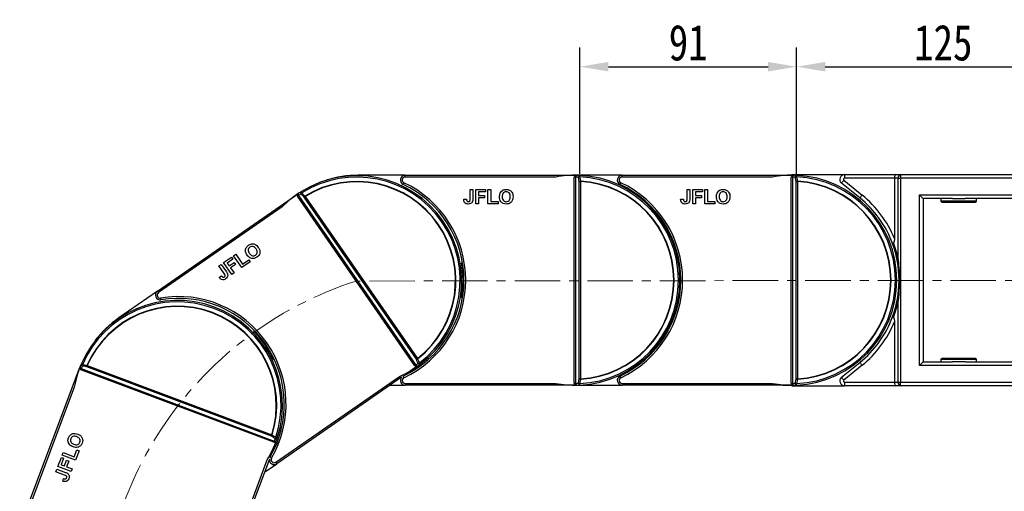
# Model space of a CAD drawing. Header units: millimetres. Extents: x -1190 to 891, y -97 to 1361.
# Tile 21 of 51: x -423 to -10, y 761 to 959. Entities that reach past the tile are written whole.
import ezdxf

# ---------------------------------------------------------------- set-up
doc = ezdxf.new("R2010")
doc.units = ezdxf.units.MM
doc.linetypes.add('CENTERX2', pattern=[20.32, 12.7, -2.54, 2.54, -2.54])
doc.styles.get("Standard").update_dxf_attribs({"font": '仿宋_GB2312.ttf', "width": 0.8})
doc.dimstyles.new('ISO-60.1', dxfattribs={"dimtxt": 15, "dimasz": 12, "dimexe": 8, "dimexo": 0.625, "dimgap": 2.5, "dimtad": 1, "dimdsep": 46, "dimtxsty": 'Standard', "dimcen": 2.5, "dimadec": 0, "dimazin": 0, "dimtfac": 1, "dimtmove": 0, "dimatfit": 3, "dimfxl": 0, "dimarcsym": 0})

# ---------------------------------------------------------------- blocks, each defined once
blk = doc.blocks.new('*D3409')
at = {"color": 0, "lineweight": -2}
for p, q in [((-97.18, 894.17), (-97.18, 947.13)), ((25.84, 892.48), (25.84, 947.13)), ((-85.18, 939.13), (13.84, 939.13))]:
    blk.add_line(p, q, dxfattribs=at)
at = {"color": 0, "lineweight": 9}
for points in [[(-85.18, 941.13), (-85.18, 937.13), (-97.18, 939.13)], [(13.84, 941.13), (13.84, 937.13), (25.84, 939.13)]]:
    blk.add_solid(points, dxfattribs=at)
at = {"layer": 'Defpoints', "color": 0, "lineweight": 9}
for p in [(25.84, 939.13), (-97.18, 893.54), (25.84, 891.85)]:
    blk.add_point(p, dxfattribs=at)
at = {"color": 0, "lineweight": 9, "insert": (-35.67, 949.13), "char_height": 15, "attachment_point": 5}
blk.add_mtext('125', dxfattribs=at)
blk = doc.blocks.new('*D3410')
at = {"color": 0, "lineweight": -2}
for p, q in [((-188.18, 894.17), (-188.18, 947.13)), ((-97.18, 894.17), (-97.18, 947.13)), ((-176.18, 939.13), (-109.18, 939.13))]:
    blk.add_line(p, q, dxfattribs=at)
at = {"color": 0, "lineweight": 9}
for points in [[(-176.18, 941.13), (-176.18, 937.13), (-188.18, 939.13)], [(-109.18, 941.13), (-109.18, 937.13), (-97.18, 939.13)]]:
    blk.add_solid(points, dxfattribs=at)
at = {"layer": 'Defpoints', "color": 0, "lineweight": 9}
for p in [(-97.18, 939.13), (-188.18, 893.54), (-97.18, 893.54)]:
    blk.add_point(p, dxfattribs=at)
at = {"color": 0, "lineweight": 9, "insert": (-142.68, 949.13), "char_height": 15, "attachment_point": 5}
blk.add_mtext('91', dxfattribs=at)

msp = doc.modelspace()

# ---------------------------------------------------------------- linework, layer by layer
at = {"color": 7, "linetype": 'Continuous', "lineweight": 25}
for p, q in [((-261.433, 893.612), (-281.155, 893.612)), ((-261.433, 892.862), (-261.433, 893.612)), ((-261.433, 893.612), (-190.466, 893.612)), ((-198.244, 892.862), (-261.433, 892.862)), ((-190.466, 893.612), (-190.466, 893.611)), ((-190.466, 893.612), (-190.155, 893.612)), ((-190.466, 806.362), (-190.466, 892.862)), ((-190.31, 892.862), (-190.466, 892.862)), ((-170.433, 893.612), (-190.155, 893.612)), ((-189.935, 892.855), (-189.935, 806.368)), ((-170.433, 892.862), (-170.433, 893.612)), ((-170.433, 893.612), (-99.466, 893.612)), ((-107.244, 892.862), (-170.433, 892.862)), ((-99.466, 893.612), (-99.466, 893.611)), ((-99.466, 893.612), (-99.155, 893.612)), ((-99.466, 806.362), (-99.466, 892.862)), ((-99.31, 892.862), (-99.466, 892.862)), ((-99.155, 893.876), (-77.07, 893.876)), ((-98.935, 892.855), (-98.935, 806.368)), ((-77.07, 893.876), (-77.07, 892.376)), ((-77.07, 893.876), (-55.534, 893.876)), ((-56.155, 892.376), (-77.07, 892.376)), ((-54.594, 892.376), (-56.155, 892.376)), ((-56.155, 892.376), (-56.155, 867.061)), ((-55.534, 893.876), (-53.534, 893.876)), ((-54.594, 892.376), (-53.534, 892.376)), ((-54.594, 858.273), (-54.594, 892.376)), ((-53.534, 893.876), (-53.534, 892.376)), ((-53.534, 893.876), (23.845, 893.876)), ((23.845, 892.376), (-53.534, 892.376)), ((-53.534, 892.376), (-53.534, 806.848)), ((-188.375, 890.973), (-187.844, 890.973)), ((-188.375, 808.25), (-188.375, 890.973)), ((-187.844, 890.973), (-187.844, 808.25)), ((-97.375, 890.973), (-96.844, 890.973)), ((-97.375, 808.25), (-97.375, 890.973)), ((-96.844, 890.973), (-96.844, 808.25)), ((-70.667, 884.117), (-78.329, 890.321)), ((-77.385, 891.487), (-69.723, 885.283)), ((-365.387, 845.007), (-307.051, 885.421)), ((-257.365, 813.7), (-306.624, 884.804)), ((-306.184, 885.101), (-256.932, 814.008)), ((-256.721, 816.444), (-303.83, 884.442)), ((-303.394, 884.744), (-256.286, 816.746)), ((-234.154, 887.612), (-233, 887.612)), ((-234.154, 883.728), (-234.154, 887.612)), ((-233, 887.612), (-233, 883.829)), ((-231.77, 881.612), (-231.77, 887.612)), ((-231.77, 887.612), (-227.693, 887.612)), ((-227.693, 886.612), (-230.616, 886.612)), ((-230.616, 886.612), (-230.616, 885.15)), ((-230.616, 885.15), (-228.077, 885.15)), ((-228.077, 884.15), (-230.616, 884.15)), ((-230.616, 884.15), (-230.616, 881.612)), ((-228.077, 885.15), (-228.077, 884.15)), ((-227.693, 887.612), (-227.693, 886.612)), ((-226.693, 881.612), (-226.693, 887.612)), ((-226.693, 887.612), (-225.539, 887.612)), ((-225.539, 887.612), (-225.539, 882.612)), ((-143.154, 887.612), (-142, 887.612)), ((-143.154, 883.728), (-143.154, 887.612)), ((-142, 887.612), (-142, 883.829)), ((-140.77, 881.612), (-140.77, 887.612)), ((-140.77, 887.612), (-136.693, 887.612)), ((-136.693, 886.612), (-139.616, 886.612)), ((-139.616, 886.612), (-139.616, 885.15)), ((-139.616, 885.15), (-137.077, 885.15)), ((-137.077, 884.15), (-139.616, 884.15)), ((-139.616, 884.15), (-139.616, 881.612)), ((-137.077, 885.15), (-137.077, 884.15)), ((-136.693, 887.612), (-136.693, 886.612)), ((-135.693, 881.612), (-135.693, 887.612)), ((-135.693, 887.612), (-134.539, 887.612)), ((-134.539, 887.612), (-134.539, 882.612)), ((-45.655, 813.848), (-45.655, 885.376)), ((-45.655, 885.376), (17.345, 885.376)), ((-313.018, 880.374), (-364.96, 844.39)), ((-236.847, 883.535), (-235.693, 883.612)), ((-230.616, 881.612), (-231.77, 881.612)), ((-222.462, 881.612), (-226.693, 881.612)), ((-225.539, 882.612), (-222.462, 882.612)), ((-222.462, 882.612), (-222.462, 881.612)), ((-145.847, 883.535), (-144.693, 883.612)), ((-139.616, 881.612), (-140.77, 881.612)), ((-131.462, 881.612), (-135.693, 881.612)), ((-134.539, 882.612), (-131.462, 882.612)), ((-131.462, 882.612), (-131.462, 881.612)), ((-44.155, 883.876), (-44.155, 815.348)), ((-31.848, 883.876), (-44.155, 883.876)), ((-36.655, 883.876), (-36.655, 882.876)), ((-36.155, 882.376), (-22.155, 882.376)), ((-31.848, 883.876), (-26.462, 883.876)), ((3.152, 883.876), (-26.462, 883.876)), ((-21.655, 882.876), (-21.655, 883.876)), ((-337.587, 856.967), (-334.235, 859.289)), ((-334.235, 859.289), (-333.666, 858.467)), ((-333.413, 859.858), (-332.465, 860.516)), ((-329.996, 854.926), (-333.413, 859.858)), ((-332.465, 860.516), (-329.617, 856.405)), ((-339.547, 855.609), (-338.598, 856.266)), ((-337.335, 852.417), (-339.547, 855.609)), ((-338.598, 856.266), (-336.444, 853.157)), ((-334.17, 852.035), (-337.587, 856.967)), ((-333.666, 858.467), (-336.069, 856.802)), ((-336.069, 856.802), (-335.236, 855.601)), ((-335.236, 855.601), (-333.15, 857.047)), ((-332.58, 856.225), (-334.667, 854.779)), ((-333.15, 857.047), (-332.58, 856.225)), ((-326.519, 857.336), (-329.996, 854.926)), ((-329.617, 856.405), (-327.088, 858.158)), ((-327.088, 858.158), (-326.519, 857.336)), ((-237.359, 856.912), (-237.765, 856.912)), ((-146.359, 856.912), (-146.765, 856.912)), ((-339.438, 850.725), (-338.533, 851.445)), ((-334.667, 854.779), (-333.221, 852.692)), ((-333.221, 852.692), (-334.17, 852.035)), ((-365.387, 845.007), (-381.599, 833.776)), ((-237.765, 842.312), (-237.359, 842.312)), ((-146.765, 842.312), (-146.359, 842.312)), ((-54.594, 806.848), (-54.594, 840.95)), ((-56.155, 832.163), (-56.155, 806.848)), ((-324.699, 828.548), (-325.032, 828.317)), ((-316.718, 816.316), (-316.384, 816.547)), ((-78.329, 808.902), (-70.667, 815.106)), ((-69.723, 813.941), (-77.385, 807.736)), ((17.345, 813.848), (-45.655, 813.848)), ((-44.155, 815.348), (-31.848, 815.348)), ((-36.655, 816.348), (-36.655, 815.348)), ((-22.155, 816.848), (-36.155, 816.848)), ((-26.462, 815.348), (-31.848, 815.348)), ((-26.462, 815.348), (3.152, 815.348)), ((-21.655, 815.348), (-21.655, 816.348)), ((-423.159, 745.854), (-398.221, 812.296)), ((-397.519, 812.032), (-397.464, 812.177)), ((-316.535, 781.636), (-397.519, 812.032)), ((-397.326, 812.526), (-316.355, 782.134)), ((-317.569, 784.257), (-395.016, 813.326)), ((-394.829, 813.822), (-317.383, 784.753)), ((-256.938, 813.084), (-262.095, 809.511)), ((-257.145, 813.662), (-256.394, 813.635)), ((-315.701, 773.286), (-263.759, 809.271)), ((-262.942, 808.924), (-315.273, 772.67)), ((-267.723, 805.612), (-261.433, 805.612)), ((-261.433, 806.362), (-261.433, 805.612)), ((-261.433, 806.362), (-198.244, 806.362)), ((-190.466, 805.612), (-261.433, 805.612)), ((-190.31, 806.362), (-190.466, 806.362)), ((-190.466, 805.612), (-190.466, 805.613)), ((-190.155, 805.612), (-190.466, 805.612)), ((-190.307, 806.205), (-189.705, 805.755)), ((-190.155, 805.612), (-170.433, 805.612)), ((-187.844, 808.25), (-188.375, 808.25)), ((-170.433, 806.362), (-170.433, 805.612)), ((-170.433, 806.362), (-107.244, 806.362)), ((-99.466, 805.612), (-170.433, 805.612)), ((-99.31, 806.362), (-99.466, 806.362)), ((-99.466, 805.612), (-99.466, 805.613)), ((-99.155, 805.612), (-99.466, 805.612)), ((-99.307, 806.205), (-98.705, 805.755)), ((-96.844, 808.25), (-97.375, 808.25)), ((-77.07, 806.848), (-56.155, 806.848)), ((-77.07, 806.848), (-77.07, 805.348)), ((-56.155, 806.848), (-54.594, 806.848)), ((-54.594, 806.848), (-53.534, 806.848)), ((-53.534, 805.348), (-53.534, 806.848)), ((-53.534, 806.848), (23.845, 806.848)), ((-400.252, 804.749), (-422.457, 745.591)), ((-99.155, 805.348), (-77.07, 805.348)), ((-55.534, 805.348), (-77.07, 805.348)), ((-53.534, 805.348), (-55.534, 805.348)), ((23.845, 805.348), (-53.534, 805.348)), ((-315.833, 781.372), (-318.038, 775.498)), ((-316.333, 781.729), (-315.7, 782.135)), ((-405.334, 776.271), (-404.929, 777.351)), ((-404.929, 777.351), (-400.247, 775.594)), ((-400.247, 775.594), (-399.166, 778.475)), ((-398.23, 778.123), (-399.717, 774.162)), ((-399.166, 778.475), (-398.23, 778.123)), ((-407.118, 771.517), (-405.685, 775.334)), ((-404.749, 774.983), (-405.776, 772.246)), ((-405.685, 775.334), (-404.749, 774.983)), ((-399.717, 774.162), (-405.334, 776.271)), ((-404.408, 771.733), (-403.516, 774.109)), ((-403.516, 774.109), (-402.58, 773.758)), ((-402.58, 773.758), (-403.472, 771.381)), ((-341.474, 715.194), (-319.269, 774.353)), ((-318.4, 774.533), (-340.771, 714.931)), ((-320.444, 769.088), (-315.273, 772.67)), ((-407.956, 769.285), (-407.551, 770.365)), ((-404.32, 767.92), (-407.956, 769.285)), ((-407.551, 770.365), (-404.009, 769.036)), ((-401.501, 769.409), (-407.118, 771.517)), ((-405.776, 772.246), (-404.408, 771.733)), ((-403.472, 771.381), (-401.095, 770.489)), ((-401.095, 770.489), (-401.501, 769.409)), ((-405.085, 765.332), (-404.752, 766.439))]:
    msp.add_line(p, q, dxfattribs=at)
at = {"color": 8, "linetype": 'Continuous', "lineweight": 25}
for p, q in [((-36.655, 882.876), (-21.655, 882.876)), ((-21.655, 816.348), (-36.655, 816.348))]:
    msp.add_line(p, q, dxfattribs=at)
at = {"color": 1, "linetype": 'CENTERX2', "lineweight": 13, "ltscale": 1.5}
msp.add_line((47.415, 849.612), (-281.994, 849.252), dxfattribs=at)
at = {"color": 7, "linetype": 'Continuous', "lineweight": 25, "flags": 128}
for points in [[(-188.203, 892.965), (-188.197, 893.088), (-188.192, 893.204), (-188.187, 893.308), (-188.183, 893.397), (-188.18, 893.47), (-188.177, 893.523), (-188.176, 893.556), (-188.175, 893.567)], [(-103.982, 893.612), (-103.123, 893.697), (-99.155, 893.876)], [(-97.203, 892.965), (-97.197, 893.088), (-97.192, 893.204), (-97.187, 893.308), (-97.183, 893.397), (-97.18, 893.47), (-97.177, 893.523), (-97.176, 893.556), (-97.175, 893.567)], [(-261.964, 890.48), (-262.026, 890.348), (-262.086, 890.22), (-262.141, 890.103), (-262.19, 890), (-262.229, 889.916), (-262.259, 889.853), (-262.277, 889.814), (-262.283, 889.801)], [(-187.844, 890.973), (-187.843, 890.991), (-187.842, 891.01), (-187.841, 891.028), (-187.84, 891.047), (-187.839, 891.065), (-187.838, 891.083), (-187.837, 891.102), (-187.836, 891.12)], [(-170.964, 890.48), (-171.026, 890.348), (-171.086, 890.22), (-171.141, 890.103), (-171.19, 890), (-171.229, 889.916), (-171.259, 889.853), (-171.277, 889.814), (-171.283, 889.801)], [(-96.844, 890.973), (-96.843, 890.991), (-96.842, 891.01), (-96.841, 891.028), (-96.84, 891.047), (-96.839, 891.065), (-96.838, 891.083), (-96.837, 891.102), (-96.836, 891.12)], [(-78.329, 890.321), (-78.311, 890.344), (-78.257, 890.41), (-78.17, 890.518), (-78.053, 890.663), (-77.91, 890.839), (-77.746, 891.041), (-77.569, 891.26), (-77.385, 891.487)], [(-307.051, 885.421), (-307.019, 885.443), (-306.987, 885.465), (-306.955, 885.487), (-306.923, 885.51), (-306.891, 885.532), (-306.859, 885.554), (-306.827, 885.576), (-306.796, 885.598)], [(-306.496, 884.893), (-306.512, 884.882), (-306.528, 884.871), (-306.544, 884.86), (-306.56, 884.849), (-306.576, 884.838), (-306.592, 884.826), (-306.608, 884.815), (-306.624, 884.804)], [(-304.822, 886.178), (-304.888, 886.282), (-304.95, 886.38), (-305.005, 886.468), (-305.053, 886.544), (-305.091, 886.606), (-305.12, 886.651), (-305.137, 886.679), (-305.143, 886.688)], [(-303.83, 884.442), (-303.785, 884.473), (-303.736, 884.507), (-303.684, 884.543), (-303.63, 884.581), (-303.573, 884.62), (-303.514, 884.661), (-303.454, 884.703), (-303.394, 884.744)], [(-303.394, 884.744), (-303.403, 884.76), (-303.413, 884.776), (-303.423, 884.792), (-303.432, 884.807), (-303.442, 884.823), (-303.451, 884.839), (-303.461, 884.854), (-303.471, 884.87)], [(-69.723, 885.283), (-69.907, 885.055), (-70.084, 884.837), (-70.248, 884.635), (-70.391, 884.458), (-70.508, 884.313), (-70.595, 884.206), (-70.649, 884.139), (-70.667, 884.117)], [(-45.655, 885.376), (-45.362, 885.083), (-45.081, 884.802), (-44.822, 884.542), (-44.594, 884.315), (-44.408, 884.128), (-44.269, 883.99), (-44.184, 883.905), (-44.155, 883.876)], [(-364.96, 844.39), (-365.043, 844.511), (-365.123, 844.626), (-365.197, 844.733), (-365.262, 844.826), (-365.315, 844.903), (-365.354, 844.96), (-365.379, 844.995), (-365.387, 845.007)], [(-364.04, 842.13), (-364.016, 841.986), (-363.993, 841.847), (-363.971, 841.719), (-363.952, 841.607), (-363.937, 841.515), (-363.925, 841.447), (-363.918, 841.405), (-363.916, 841.391)], [(-396.82, 814.187), (-396.934, 814.236), (-397.04, 814.281), (-397.136, 814.322), (-397.218, 814.357), (-397.285, 814.386), (-397.334, 814.407), (-397.364, 814.42), (-397.375, 814.424)], [(-394.829, 813.822), (-394.846, 813.83), (-394.863, 813.837), (-394.88, 813.845), (-394.897, 813.852), (-394.914, 813.86), (-394.931, 813.867), (-394.947, 813.874), (-394.964, 813.882)], [(-256.286, 816.746), (-256.346, 816.704), (-256.406, 816.662), (-256.464, 816.622), (-256.521, 816.582), (-256.576, 816.544), (-256.628, 816.508), (-256.677, 816.475), (-256.721, 816.444)], [(-256.195, 816.63), (-256.206, 816.644), (-256.218, 816.658), (-256.229, 816.673), (-256.24, 816.687), (-256.251, 816.702), (-256.263, 816.716), (-256.274, 816.731), (-256.286, 816.746)], [(-255.08, 814.425), (-255.087, 814.433), (-255.107, 814.459), (-255.139, 814.502), (-255.183, 814.56), (-255.238, 814.631), (-255.301, 814.714), (-255.371, 814.806), (-255.446, 814.904)], [(-70.667, 815.106), (-70.649, 815.084), (-70.595, 815.018), (-70.508, 814.91), (-70.391, 814.765), (-70.248, 814.588), (-70.084, 814.387), (-69.907, 814.168), (-69.723, 813.941)], [(-44.155, 815.348), (-44.178, 815.325), (-44.245, 815.257), (-44.356, 815.147), (-44.506, 814.997), (-44.691, 814.812), (-44.905, 814.598), (-45.142, 814.361), (-45.395, 814.108), (-45.655, 813.848)], [(-398.221, 812.296), (-398.207, 812.332), (-398.194, 812.369), (-398.18, 812.405), (-398.166, 812.442), (-398.153, 812.478), (-398.139, 812.514), (-398.125, 812.551), (-398.112, 812.586)], [(-395.016, 813.326), (-394.997, 813.377), (-394.976, 813.432), (-394.954, 813.491), (-394.93, 813.554), (-394.906, 813.619), (-394.881, 813.685), (-394.855, 813.754), (-394.829, 813.822)], [(-257.237, 813.789), (-257.253, 813.778), (-257.269, 813.767), (-257.285, 813.756), (-257.3, 813.745), (-257.316, 813.734), (-257.333, 813.723), (-257.349, 813.711), (-257.365, 813.7)], [(-256.682, 813.261), (-256.714, 813.239), (-256.745, 813.217), (-256.777, 813.195), (-256.809, 813.173), (-256.841, 813.151), (-256.873, 813.128), (-256.905, 813.106), (-256.938, 813.084)], [(-188.175, 805.656), (-188.176, 805.667), (-188.177, 805.7), (-188.18, 805.753), (-188.183, 805.826), (-188.187, 805.916), (-188.192, 806.02), (-188.197, 806.135), (-188.203, 806.259)], [(-187.836, 808.104), (-187.837, 808.122), (-187.838, 808.14), (-187.839, 808.158), (-187.84, 808.177), (-187.841, 808.195), (-187.842, 808.213), (-187.843, 808.232), (-187.844, 808.25)], [(-170.964, 808.743), (-171.026, 808.876), (-171.086, 809.003), (-171.141, 809.12), (-171.19, 809.223), (-171.229, 809.308), (-171.259, 809.37), (-171.277, 809.409), (-171.283, 809.422)], [(-99.155, 805.348), (-103.123, 805.526), (-103.982, 805.612)], [(-97.175, 805.656), (-97.176, 805.667), (-97.177, 805.7), (-97.18, 805.753), (-97.183, 805.826), (-97.187, 805.916), (-97.192, 806.02), (-97.197, 806.135), (-97.203, 806.259)], [(-96.836, 808.104), (-96.837, 808.122), (-96.838, 808.14), (-96.839, 808.158), (-96.84, 808.177), (-96.841, 808.195), (-96.842, 808.213), (-96.843, 808.232), (-96.844, 808.25)], [(-78.329, 808.902), (-78.311, 808.88), (-78.257, 808.813), (-78.17, 808.706), (-78.053, 808.561), (-77.91, 808.384), (-77.746, 808.182), (-77.569, 807.964), (-77.385, 807.736)], [(-317.383, 784.753), (-317.408, 784.685), (-317.434, 784.616), (-317.459, 784.55), (-317.484, 784.485), (-317.507, 784.422), (-317.529, 784.363), (-317.55, 784.308), (-317.569, 784.257)], [(-317.242, 784.71), (-317.26, 784.715), (-317.277, 784.72), (-317.295, 784.726), (-317.312, 784.731), (-317.33, 784.737), (-317.347, 784.742), (-317.365, 784.748), (-317.383, 784.753)], [(-316.481, 781.781), (-316.488, 781.763), (-316.494, 781.745), (-316.501, 781.727), (-316.508, 781.709), (-316.515, 781.69), (-316.522, 781.672), (-316.529, 781.654), (-316.535, 781.636)], [(-315.724, 781.663), (-315.738, 781.627), (-315.751, 781.591), (-315.765, 781.555), (-315.778, 781.518), (-315.792, 781.482), (-315.806, 781.445), (-315.82, 781.409), (-315.833, 781.372)], [(-315.07, 783.532), (-315.081, 783.535), (-315.112, 783.545), (-315.163, 783.562), (-315.232, 783.584), (-315.317, 783.612), (-315.416, 783.644), (-315.526, 783.68), (-315.644, 783.718)], [(-315.701, 773.286), (-315.617, 773.166), (-315.537, 773.051), (-315.463, 772.944), (-315.399, 772.85), (-315.345, 772.774), (-315.306, 772.717), (-315.282, 772.682), (-315.273, 772.67)]]:
    msp.add_lwpolyline(points, dxfattribs=at)
at = {"color": 8, "linetype": 'Continuous', "lineweight": 25, "flags": 128}
for points in [[(-261.964, 808.743), (-262.026, 808.876), (-262.086, 809.003), (-262.141, 809.12), (-262.19, 809.223), (-262.229, 809.308), (-262.259, 809.37), (-262.276, 809.406)], [(-317.493, 774.941), (-317.62, 775.015), (-317.742, 775.086), (-317.854, 775.151), (-317.952, 775.208), (-318.033, 775.255), (-318.093, 775.289), (-318.127, 775.309)]]:
    msp.add_lwpolyline(points, dxfattribs=at)
at = {"color": 7, "linetype": 'Continuous', "lineweight": 25}
for centre, radius, start, end in [((-281.739, 849.429), 44, 307.29199, 122.13481), ((-281.739, 849.429), 43.397, 307.29199, 122.13481), ((-281.155, 849.612), 44, 90, 107.75503), ((-261.433, 891.612), 2, 90, 244.84651), ((-261.433, 891.612), 1.25, 90, 244.84651), ((-190.155, 849.612), 44, 88.59475, 100.59402), ((-186.759, 892.862), 3.551, 177.47713, 180.01129), ((-189.056, 892.875), 0.88, 137.55723, 181.27057), ((-190.685, 849.612), 43.25, 87.42141, 89.00639), ((-190.155, 849.612), 44, 87.42141, 88.59475), ((-188.067, 892.898), 0.677, 99.21634, 186.83458), ((-187.659, 889.925), 3.088, 100.13319, 110.47652), ((-190.155, 849.612), 43.397, 272.57859, 87.42141), ((-190.155, 849.612), 44, 272.57859, 87.42141), ((-170.433, 891.612), 2, 90, 244.84651), ((-170.433, 891.612), 1.25, 90, 244.84651), ((-99.155, 849.612), 44, 88.59475, 100.59402), ((-95.757, 892.862), 3.553, 177.47718, 180.00988), ((-98.056, 892.875), 0.88, 137.55601, 181.27179), ((-99.685, 849.612), 43.25, 87.42141, 89.00639), ((-99.155, 849.612), 44, 87.42141, 88.59475), ((-97.067, 892.898), 0.677, 99.21672, 186.83419), ((-96.659, 889.925), 3.088, 100.13304, 110.47646), ((-99.155, 849.612), 43.397, 272.57859, 87.42141), ((-99.155, 849.612), 44, 272.57859, 87.42141), ((-77.07, 891.876), 2, 90, 231), ((-77.07, 891.876), 0.5, 90, 231), ((-53.269, 892.563), 1.339, 101.42166, 188.04968), ((-281.739, 849.429), 41.573, 307.91092, 121.51588), ((-281.739, 849.429), 41.426, 307.91092, 121.51588), ((-281.155, 849.612), 44.4, 295.15349, 64.84651), ((-281.155, 849.612), 45.15, 295.15349, 64.84651), ((-187.294, 888.07), 3.098, 100.08437, 110.42255), ((-190.155, 849.612), 41.426, 273.19752, 86.80248), ((-190.155, 849.612), 41.573, 273.19752, 86.80248), ((-190.155, 849.612), 44.4, 295.15349, 64.84651), ((-190.155, 849.612), 45.15, 295.15349, 64.84651), ((-96.294, 888.07), 3.098, 100.0844, 110.42252), ((-99.155, 849.612), 41.426, 273.19752, 86.80248), ((-99.155, 849.612), 41.573, 273.19752, 86.80248), ((-281.739, 849.429), 44, 123.30815, 135.30742), ((-307.066, 885.41), 0.0189, 33.10456, 36.43335), ((-303.564, 886.924), 3.567, 212.19603, 214.71899), ((-305.473, 885.618), 0.88, 172.26965, 215.98343), ((-282.175, 849.127), 43.25, 122.13481, 123.71979), ((-281.739, 849.429), 44, 122.13481, 123.30815), ((-304.673, 886.2), 0.677, 133.93028, 221.54767), ((-302.645, 883.989), 3.088, 134.84558, 145.18982), ((-301.288, 882.672), 3.098, 134.79723, 145.13543), ((-98.609, 849.612), 44.4, 20.20546, 51), ((-98.609, 849.612), 45.9, 22.34314, 51), ((-36.155, 882.876), 0.5, 180, 270), ((-22.155, 882.876), 0.5, 270, 0), ((-98.609, 849.612), 44.4, 339.79454, 20.20546), ((-99.67, 849.612), 45.9, 10.87743, 19.98193), ((-281.155, 849.612), 44, 350.44995, 9.55005), ((-364.248, 843.363), 2, 124.7134, 279.55992), ((-364.248, 843.363), 1.25, 124.7134, 279.55992), ((-356.542, 797.607), 45.15, 329.86689, 99.55992), ((-356.918, 797.125), 44, 342.0054, 156.84822), ((-356.918, 797.125), 43.397, 342.0054, 156.84822), ((-356.918, 797.125), 41.573, 342.62433, 156.22929), ((-356.542, 797.607), 44.4, 329.86689, 99.55992), ((-99.67, 849.612), 45.9, 340.01807, 349.12257), ((-356.918, 797.125), 41.426, 342.62433, 156.22929), ((-356.542, 797.607), 44, 124.7134, 142.46843), ((-98.609, 849.612), 44.4, 309, 339.79454), ((-98.609, 849.612), 45.9, 309, 337.65686), ((-356.542, 797.607), 44, 25.16335, 44.26345), ((-356.918, 797.125), 44, 156.84822, 158.02155), ((-396.71, 814.291), 0.677, 168.64761, 256.25693), ((-393.783, 813.627), 3.088, 169.55791, 179.90022), ((-391.915, 813.318), 3.101, 169.51799, 179.84576), ((-281.739, 849.429), 44, 294.11938, 306.11866), ((-282.175, 849.127), 43.25, 305.70702, 307.29199), ((-256.198, 814.492), 0.88, 213.4411, 257.15813), ((-257.486, 819.445), 3.097, 284.29001, 294.63006), ((-256.73, 817.713), 3.088, 284.23849, 294.57974), ((-255.372, 815.036), 0.677, 207.87907, 295.49703), ((-281.739, 849.429), 44, 306.11866, 307.29199), ((-36.155, 816.348), 0.5, 90, 180), ((-22.155, 816.348), 0.5, 0, 90), ((-356.918, 797.125), 44, 158.02155, 170.02083), ((-398.211, 812.32), 0.026, 247.88063, 250.27037), ((-397.036, 813.357), 0.88, 206.98614, 250.69646), ((-396.218, 815.5), 3.549, 246.90222, 249.43793), ((-357.104, 796.628), 43.25, 156.84822, 158.43319), ((-254.319, 815.81), 3.55, 214.70167, 217.23718), ((-256.923, 813.094), 0.018, 213.0176, 216.52031), ((-261.433, 807.612), 2, 139.0024, 270), ((-261.433, 807.612), 1.25, 115.15349, 270), ((-190.155, 849.612), 44, 259.40598, 271.40525), ((-186.759, 806.361), 3.551, 179.98864, 182.52294), ((-189.056, 806.349), 0.88, 178.72973, 222.44247), ((-190.685, 849.612), 43.25, 270.99361, 272.57859), ((-190.155, 849.612), 44, 271.40525, 272.57859), ((-188.067, 806.325), 0.677, 173.16557, 260.78352), ((-187.659, 809.298), 3.088, 249.52417, 259.86686), ((-187.294, 811.154), 3.098, 249.57735, 259.91536), ((-170.433, 807.612), 2, 115.15349, 270), ((-170.433, 807.612), 1.25, 115.15349, 270), ((-99.155, 849.612), 44, 259.40598, 271.40525), ((-95.757, 806.361), 3.553, 179.99005, 182.52288), ((-98.056, 806.349), 0.88, 178.7285, 222.4437), ((-99.685, 849.612), 43.25, 270.99361, 272.57859), ((-99.155, 849.612), 44, 271.40525, 272.57859), ((-97.067, 806.325), 0.677, 173.16595, 260.78314), ((-96.659, 809.298), 3.088, 249.52423, 259.867), ((-96.294, 811.154), 3.098, 249.57738, 259.91533), ((-77.07, 807.348), 2, 129, 270), ((-77.07, 807.348), 0.5, 129, 270), ((-53.269, 806.66), 1.339, 171.95047, 258.57818), ((-356.918, 797.125), 44, 328.83279, 340.83206), ((-319.906, 786.288), 3.096, 319.00151, 329.34474), ((-315.231, 785.11), 3.556, 249.41619, 251.94677), ((-357.104, 796.628), 43.25, 340.42042, 342.0054), ((-316.028, 782.951), 0.88, 248.15414, 291.87193), ((-318.299, 785.295), 3.088, 318.95216, 329.29393), ((-315.658, 783.868), 0.677, 242.59312, 330.21016), ((-315.853, 781.32), 0.0561, 69.15749, 70.27739), ((-356.918, 797.125), 44, 340.83206, 342.0054), ((-316.412, 774.314), 2, 173.7158, 304.7134), ((-316.412, 774.314), 1.25, 149.86689, 304.7134)]:
    msp.add_arc(centre, radius, start, end, dxfattribs=at)
at = {"color": 1, "linetype": 'CENTERX2', "lineweight": 13, "ltscale": 1.5}
msp.add_arc((-235.087, 702.571), 153.999, 107.73374, 263.34044, dxfattribs=at)
at = {"color": 7, "linetype": 'Continuous', "lineweight": 25}
for centre, start_param, end_param in [((-55.534, 892.376), 0, 1.5707963), ((-55.534, 806.848), 1.5707963, 3.1415927)]:
    msp.add_ellipse(centre, major_axis=(0, 1.5), ratio=0.4142136, start_param=start_param, end_param=end_param, dxfattribs=at)
for points, knots in [([(-190.307, 893.019), (-190.359, 892.968), (-190.412, 892.916), (-190.464, 892.863), (-190.466, 892.862)], [0, 0, 0, 0, 0.9754991, 1, 1, 1, 1]), ([(-189.935, 892.855), (-190.001, 892.857), (-190.112, 892.861), (-190.252, 892.861), (-190.31, 892.862)], [0, 0, 0, 0, 0.5842824, 1, 1, 1, 1]), ([(-189.705, 893.468), (-189.883, 893.356), (-190.097, 893.222), (-190.277, 893.047), (-190.307, 893.019)], [0, 0, 0, 0, 0.8352723, 1, 1, 1, 1]), ([(-189.076, 893.598), (-189.242, 893.589), (-189.46, 893.577), (-189.658, 893.489), (-189.705, 893.468)], [0, 0, 0, 0, 0.7597038, 1, 1, 1, 1]), ([(-188.375, 890.973), (-188.458, 891.395), (-188.58, 892.01), (-188.701, 892.625), (-188.74, 892.818)], [0, 0, 0, 0, 0.6855322, 1, 1, 1, 1]), ([(-188.203, 892.965), (-188.107, 892.483), (-187.985, 891.868), (-187.863, 891.253), (-187.836, 891.12)], [0, 0, 0, 0, 0.7828234, 1, 1, 1, 1]), ([(-99.307, 893.019), (-99.359, 892.968), (-99.412, 892.916), (-99.464, 892.863), (-99.466, 892.862)], [0, 0, 0, 0, 0.97547577, 1, 1, 1, 1]), ([(-98.935, 892.855), (-99.001, 892.857), (-99.112, 892.861), (-99.252, 892.861), (-99.31, 892.862)], [0, 0, 0, 0, 0.58428531, 1, 1, 1, 1]), ([(-98.705, 893.468), (-98.883, 893.356), (-99.097, 893.222), (-99.277, 893.047), (-99.307, 893.019)], [0, 0, 0, 0, 0.8352708, 1, 1, 1, 1]), ([(-98.076, 893.598), (-98.242, 893.589), (-98.46, 893.577), (-98.658, 893.489), (-98.705, 893.468)], [0, 0, 0, 0, 0.7597051, 1, 1, 1, 1]), ([(-97.375, 890.973), (-97.458, 891.395), (-97.58, 892.01), (-97.701, 892.625), (-97.74, 892.818)], [0, 0, 0, 0, 0.68553194, 1, 1, 1, 1]), ([(-97.203, 892.965), (-97.107, 892.483), (-96.985, 891.868), (-96.863, 891.253), (-96.836, 891.12)], [0, 0, 0, 0, 0.7828236, 1, 1, 1, 1]), ([(-306.583, 885.024), (-306.597, 884.952), (-306.611, 884.879), (-306.624, 884.806), (-306.624, 884.804)], [0, 0, 0, 0, 0.97548191, 1, 1, 1, 1]), ([(-306.344, 885.736), (-306.427, 885.542), (-306.525, 885.31), (-306.575, 885.064), (-306.583, 885.024)], [0, 0, 0, 0, 0.8352666, 1, 1, 1, 1]), ([(-306.184, 885.101), (-306.239, 885.065), (-306.333, 885.005), (-306.448, 884.926), (-306.496, 884.893)], [0, 0, 0, 0, 0.58428297, 1, 1, 1, 1]), ([(-305.901, 886.201), (-306.032, 886.099), (-306.205, 885.965), (-306.317, 885.78), (-306.344, 885.736)], [0, 0, 0, 0, 0.7597037, 1, 1, 1, 1]), ([(-303.83, 884.442), (-304.138, 884.742), (-304.588, 885.178), (-305.039, 885.614), (-305.18, 885.751)], [0, 0, 0, 0, 0.6855297, 1, 1, 1, 1]), ([(-304.822, 886.178), (-304.47, 885.837), (-304.019, 885.401), (-303.568, 884.965), (-303.471, 884.87)], [0, 0, 0, 0, 0.78282286, 1, 1, 1, 1]), ([(-221.847, 884.576), (-221.838, 884.868), (-221.824, 885.391), (-221.653, 885.884), (-221.578, 886.101)], [0, 0, 0, 0, 0.5601719, 1, 1, 1, 1]), ([(-218.992, 881.535), (-219.436, 881.575), (-220.322, 881.655), (-221.316, 882.486), (-221.789, 883.536), (-221.827, 884.229), (-221.847, 884.576)], [0, 0, 0, 0, 0.2799411, 0.5587133, 0.7790493, 1, 1, 1, 1]), ([(-221.578, 886.101), (-221.401, 886.42), (-221.084, 886.99), (-220.521, 887.312), (-220.273, 887.453)], [0, 0, 0, 0, 0.559957, 1, 1, 1, 1]), ([(-218.994, 886.689), (-219.28, 886.656), (-219.85, 886.59), (-220.612, 885.811), (-220.662, 885.069), (-220.693, 884.615)], [0, 0, 0, 0, 0.2802657, 0.5598739, 1, 1, 1, 1]), ([(-220.693, 884.615), (-220.679, 884.331), (-220.652, 883.765), (-220.274, 883.043), (-219.663, 882.601), (-219.217, 882.557), (-218.994, 882.535)], [0, 0, 0, 0, 0.2810121, 0.5601267, 0.7799443, 1, 1, 1, 1]), ([(-220.273, 887.453), (-220.043, 887.531), (-219.632, 887.67), (-219.199, 887.683), (-219.009, 887.689)], [0, 0, 0, 0, 0.5595682, 1, 1, 1, 1]), ([(-219.009, 887.689), (-218.562, 887.646), (-217.669, 887.561), (-216.677, 886.713), (-216.21, 885.651), (-216.173, 884.953), (-216.154, 884.603)], [0, 0, 0, 0, 0.2798272, 0.5586382, 0.7789885, 1, 1, 1, 1]), ([(-217.308, 884.632), (-217.32, 884.915), (-217.345, 885.477), (-217.707, 886.207), (-218.328, 886.632), (-218.772, 886.67), (-218.994, 886.689)], [0, 0, 0, 0, 0.2810963, 0.5600088, 0.7797023, 1, 1, 1, 1]), ([(-218.994, 882.535), (-218.709, 882.572), (-218.139, 882.645), (-217.391, 883.438), (-217.34, 884.179), (-217.308, 884.632)], [0, 0, 0, 0, 0.2799843, 0.5597498, 1, 1, 1, 1]), ([(-216.154, 884.603), (-216.184, 884.16), (-216.243, 883.275), (-216.942, 882.2), (-217.949, 881.61), (-218.644, 881.56), (-218.992, 881.535)], [0, 0, 0, 0, 0.280559, 0.5594764, 0.7794242, 1, 1, 1, 1]), ([(-130.847, 884.576), (-130.838, 884.868), (-130.824, 885.391), (-130.653, 885.884), (-130.578, 886.101)], [0, 0, 0, 0, 0.56017118, 1, 1, 1, 1]), ([(-127.992, 881.535), (-128.436, 881.575), (-129.322, 881.655), (-130.316, 882.486), (-130.789, 883.536), (-130.827, 884.229), (-130.847, 884.576)], [0, 0, 0, 0, 0.2799406, 0.5587132, 0.7790493, 1, 1, 1, 1]), ([(-130.578, 886.101), (-130.401, 886.42), (-130.084, 886.99), (-129.521, 887.312), (-129.273, 887.453)], [0, 0, 0, 0, 0.559956, 1, 1, 1, 1]), ([(-127.994, 886.689), (-128.28, 886.656), (-128.85, 886.59), (-129.612, 885.811), (-129.662, 885.069), (-129.693, 884.615)], [0, 0, 0, 0, 0.2802668, 0.5598741, 1, 1, 1, 1]), ([(-129.693, 884.615), (-129.679, 884.331), (-129.652, 883.765), (-129.274, 883.043), (-128.663, 882.601), (-128.217, 882.557), (-127.994, 882.535)], [0, 0, 0, 0, 0.2810118, 0.5601268, 0.7799447, 1, 1, 1, 1]), ([(-129.273, 887.453), (-129.043, 887.531), (-128.632, 887.67), (-128.199, 887.683), (-128.009, 887.689)], [0, 0, 0, 0, 0.5595645, 1, 1, 1, 1]), ([(-128.009, 887.689), (-127.562, 887.646), (-126.669, 887.561), (-125.677, 886.713), (-125.21, 885.651), (-125.173, 884.953), (-125.154, 884.603)], [0, 0, 0, 0, 0.2798266, 0.5586385, 0.7789884, 1, 1, 1, 1]), ([(-126.308, 884.632), (-126.32, 884.915), (-126.345, 885.477), (-126.707, 886.207), (-127.328, 886.632), (-127.772, 886.67), (-127.994, 886.689)], [0, 0, 0, 0, 0.2810965, 0.5600083, 0.7797031, 1, 1, 1, 1]), ([(-127.994, 882.535), (-127.709, 882.572), (-127.139, 882.645), (-126.391, 883.438), (-126.34, 884.179), (-126.308, 884.632)], [0, 0, 0, 0, 0.279983, 0.5597491, 1, 1, 1, 1]), ([(-125.154, 884.603), (-125.184, 884.16), (-125.243, 883.275), (-125.942, 882.2), (-126.949, 881.61), (-127.644, 881.56), (-127.992, 881.535)], [0, 0, 0, 0, 0.2805591, 0.5594766, 0.7794243, 1, 1, 1, 1]), ([(-234.993, 881.535), (-235.286, 881.556), (-235.869, 881.6), (-236.535, 882.144), (-236.812, 882.851), (-236.835, 883.307), (-236.847, 883.535)], [0, 0, 0, 0, 0.2802381, 0.558422, 0.7788368, 1, 1, 1, 1]), ([(-235.693, 883.612), (-235.687, 883.467), (-235.676, 883.209), (-235.579, 882.97), (-235.536, 882.865)], [0, 0, 0, 0, 0.5609963, 1, 1, 1, 1]), ([(-235.536, 882.865), (-235.496, 882.809), (-235.417, 882.697), (-235.204, 882.562), (-235.027, 882.545), (-234.919, 882.535)], [0, 0, 0, 0, 0.2807457, 0.5609386, 1, 1, 1, 1]), ([(-233.131, 882.689), (-233.226, 882.489), (-233.414, 882.09), (-234.075, 881.606), (-234.645, 881.562), (-234.993, 881.535)], [0, 0, 0, 0, 0.2801249, 0.5603055, 1, 1, 1, 1]), ([(-234.919, 882.535), (-234.779, 882.544), (-234.57, 882.558), (-234.34, 882.725), (-234.15, 883.099), (-234.153, 883.449), (-234.154, 883.728)], [0, 0, 0, 0, 0.2493941, 0.3744254, 0.4994547, 1, 1, 1, 1]), ([(-233, 883.829), (-233.002, 883.613), (-233.004, 883.228), (-233.093, 882.853), (-233.131, 882.689)], [0, 0, 0, 0, 0.5602946, 1, 1, 1, 1]), ([(-143.993, 881.535), (-144.286, 881.556), (-144.869, 881.6), (-145.535, 882.144), (-145.812, 882.851), (-145.835, 883.307), (-145.847, 883.535)], [0, 0, 0, 0, 0.2802376, 0.5584215, 0.778837, 1, 1, 1, 1]), ([(-144.693, 883.612), (-144.687, 883.467), (-144.676, 883.209), (-144.579, 882.97), (-144.536, 882.865)], [0, 0, 0, 0, 0.5609943, 1, 1, 1, 1]), ([(-144.536, 882.865), (-144.496, 882.809), (-144.417, 882.697), (-144.204, 882.562), (-144.027, 882.545), (-143.919, 882.535)], [0, 0, 0, 0, 0.2807458, 0.5609361, 1, 1, 1, 1]), ([(-142.131, 882.689), (-142.226, 882.489), (-142.414, 882.09), (-143.075, 881.606), (-143.645, 881.562), (-143.993, 881.535)], [0, 0, 0, 0, 0.2801234, 0.5603049, 1, 1, 1, 1]), ([(-143.919, 882.535), (-143.779, 882.544), (-143.57, 882.558), (-143.34, 882.725), (-143.15, 883.099), (-143.153, 883.449), (-143.154, 883.728)], [0, 0, 0, 0, 0.2493953, 0.3744257, 0.4994545, 1, 1, 1, 1]), ([(-142, 883.829), (-142.002, 883.613), (-142.004, 883.228), (-142.093, 882.853), (-142.131, 882.689)], [0, 0, 0, 0, 0.560294, 1, 1, 1, 1]), ([(-328.046, 863.384), (-327.901, 863.579), (-327.643, 863.927), (-327.294, 864.184), (-327.141, 864.297)], [0, 0, 0, 0, 0.5595721, 1, 1, 1, 1]), ([(-326.559, 863.484), (-326.775, 863.294), (-327.207, 862.915), (-327.389, 861.841), (-327.008, 861.203), (-326.775, 860.812)], [0, 0, 0, 0, 0.2802681, 0.5598743, 1, 1, 1, 1]), ([(-327.141, 864.297), (-326.749, 864.517), (-325.967, 864.956), (-324.668, 864.823), (-323.68, 864.216), (-323.252, 863.664), (-323.037, 863.387)], [0, 0, 0, 0, 0.2798262, 0.5586377, 0.7789878, 1, 1, 1, 1]), ([(-324.002, 862.753), (-324.173, 862.979), (-324.514, 863.427), (-325.227, 863.821), (-325.979, 863.817), (-326.366, 863.595), (-326.559, 863.484)], [0, 0, 0, 0, 0.2810955, 0.5600071, 0.7797061, 1, 1, 1, 1]), ([(-56.533, 865.297), (-56.634, 865.237), (-56.837, 865.118), (-56.939, 865.008), (-56.946, 864.961), (-56.942, 864.948), (-56.941, 864.947)], [0, 0, 0, 0, 0.399479, 0.7987931, 0.9895132, 1, 1, 1, 1]), ([(-56.155, 867.061), (-56.162, 866.721), (-56.172, 866.271), (-56.277, 865.731), (-56.364, 865.482), (-56.462, 865.343), (-56.515, 865.309), (-56.533, 865.297)], [0, 0, 0, 0, 0.52788263, 0.69965759, 0.8726706, 0.95593948, 1, 1, 1, 1]), ([(-328.349, 861.529), (-328.385, 861.892), (-328.449, 862.541), (-328.169, 863.126), (-328.046, 863.384)], [0, 0, 0, 0, 0.5599558, 1, 1, 1, 1]), ([(-327.701, 860.123), (-327.861, 860.368), (-328.146, 860.806), (-328.287, 861.308), (-328.349, 861.529)], [0, 0, 0, 0, 0.5601699, 1, 1, 1, 1]), ([(-323.623, 859.248), (-324.01, 859.029), (-324.784, 858.59), (-326.074, 858.707), (-327.061, 859.3), (-327.487, 859.848), (-327.701, 860.123)], [0, 0, 0, 0, 0.27994, 0.5587144, 0.7790483, 1, 1, 1, 1]), ([(-326.775, 860.812), (-326.602, 860.586), (-326.257, 860.137), (-325.535, 859.758), (-324.782, 859.743), (-324.39, 859.96), (-324.194, 860.069)], [0, 0, 0, 0, 0.28100857, 0.56012649, 0.77994206, 1, 1, 1, 1]), ([(-324.194, 860.069), (-323.981, 860.262), (-323.554, 860.647), (-323.391, 861.725), (-323.77, 862.363), (-324.002, 862.753)], [0, 0, 0, 0, 0.2799818, 0.5597484, 1, 1, 1, 1]), ([(-323.037, 863.387), (-322.809, 863.005), (-322.353, 862.245), (-322.317, 860.962), (-322.808, 859.905), (-323.351, 859.467), (-323.623, 859.248)], [0, 0, 0, 0, 0.2805586, 0.5594765, 0.7794244, 1, 1, 1, 1]), ([(-54.594, 858.273), (-54.594, 858.268), (-54.52, 857.488), (-54.304, 855.148), (-54.075, 851.233), (-54.117, 846.23), (-54.419, 842.805), (-54.594, 840.955), (-54.594, 840.95)], [0, 0, 0, 0, 0.0008707, 0.1358897, 0.4068139, 0.6776992, 0.9991294, 1, 1, 1, 1]), ([(-338.533, 851.445), (-338.446, 851.329), (-338.291, 851.123), (-338.075, 850.982), (-337.98, 850.921)], [0, 0, 0, 0, 0.5609934, 1, 1, 1, 1]), ([(-337.284, 851.001), (-337.175, 851.088), (-337.011, 851.218), (-336.916, 851.486), (-336.974, 851.902), (-337.175, 852.188), (-337.335, 852.417)], [0, 0, 0, 0, 0.2493984, 0.3744261, 0.4994538, 1, 1, 1, 1]), ([(-335.902, 852.145), (-335.866, 851.927), (-335.794, 851.492), (-336.061, 850.718), (-336.505, 850.357), (-336.776, 850.136)], [0, 0, 0, 0, 0.2801233, 0.5603039, 1, 1, 1, 1]), ([(-336.444, 853.157), (-336.322, 852.979), (-336.105, 852.661), (-335.964, 852.302), (-335.902, 852.145)], [0, 0, 0, 0, 0.5602914, 1, 1, 1, 1]), ([(-336.776, 850.136), (-337.029, 849.987), (-337.533, 849.691), (-338.39, 849.76), (-339.02, 850.183), (-339.299, 850.544), (-339.438, 850.725)], [0, 0, 0, 0, 0.2802391, 0.558419, 0.7788353, 1, 1, 1, 1]), ([(-337.98, 850.921), (-337.915, 850.897), (-337.786, 850.851), (-337.534, 850.86), (-337.379, 850.948), (-337.284, 851.001)], [0, 0, 0, 0, 0.2807411, 0.560931, 1, 1, 1, 1]), ([(-56.941, 834.276), (-56.942, 834.276), (-56.946, 834.262), (-56.939, 834.215), (-56.837, 834.105), (-56.634, 833.986), (-56.533, 833.927)], [0, 0, 0, 0, 0.0104866, 0.2011834, 0.6005197, 1, 1, 1, 1]), ([(-56.533, 833.927), (-56.497, 833.898), (-56.413, 833.832), (-56.284, 833.547), (-56.173, 832.981), (-56.162, 832.475), (-56.155, 832.163)], [0, 0, 0, 0, 0.08962694, 0.21035424, 0.51336704, 1, 1, 1, 1]), ([(-396.82, 814.187), (-396.336, 814.107), (-395.717, 814.006), (-395.098, 813.904), (-394.964, 813.882)], [0, 0, 0, 0, 0.7828237, 1, 1, 1, 1]), ([(-257.237, 813.789), (-257.189, 813.822), (-257.075, 813.902), (-256.985, 813.969), (-256.932, 814.008)], [0, 0, 0, 0, 0.4157066, 1, 1, 1, 1]), ([(-255.971, 814.719), (-256.049, 814.9), (-256.299, 815.475), (-256.55, 816.05), (-256.721, 816.444)], [0, 0, 0, 0, 0.3144688, 1, 1, 1, 1]), ([(-256.394, 813.635), (-256.257, 813.669), (-256.045, 813.722), (-255.866, 813.844), (-255.803, 813.886)], [0, 0, 0, 0, 0.6498386, 1, 1, 1, 1]), ([(-256.195, 816.63), (-256.024, 816.235), (-255.774, 815.66), (-255.524, 815.085), (-255.446, 814.904)], [0, 0, 0, 0, 0.6855371, 1, 1, 1, 1]), ([(-397.72, 813.592), (-397.77, 813.434), (-397.835, 813.225), (-397.823, 813.009), (-397.82, 812.957)], [0, 0, 0, 0, 0.7597028, 1, 1, 1, 1]), ([(-397.82, 812.957), (-397.777, 812.751), (-397.726, 812.504), (-397.627, 812.274), (-397.61, 812.236)], [0, 0, 0, 0, 0.8352645, 1, 1, 1, 1]), ([(-397.61, 812.236), (-397.581, 812.169), (-397.55, 812.101), (-397.52, 812.034), (-397.519, 812.032)], [0, 0, 0, 0, 0.9754828, 1, 1, 1, 1]), ([(-397.326, 812.526), (-397.351, 812.466), (-397.394, 812.363), (-397.444, 812.232), (-397.464, 812.177)], [0, 0, 0, 0, 0.58427756, 1, 1, 1, 1]), ([(-395.016, 813.326), (-395.44, 813.396), (-396.058, 813.498), (-396.677, 813.601), (-396.871, 813.633)], [0, 0, 0, 0, 0.68553145, 1, 1, 1, 1]), ([(-257.365, 813.7), (-257.363, 813.7), (-257.29, 813.687), (-257.216, 813.674), (-257.145, 813.662)], [0, 0, 0, 0, 0.0245506, 1, 1, 1, 1]), ([(-190.466, 806.362), (-190.464, 806.36), (-190.412, 806.308), (-190.359, 806.256), (-190.307, 806.205)], [0, 0, 0, 0, 0.0245127, 1, 1, 1, 1]), ([(-190.31, 806.362), (-190.252, 806.362), (-190.112, 806.363), (-190.001, 806.366), (-189.935, 806.368)], [0, 0, 0, 0, 0.4157177, 1, 1, 1, 1]), ([(-189.705, 805.755), (-189.573, 805.705), (-189.369, 805.628), (-189.152, 805.626), (-189.076, 805.625)], [0, 0, 0, 0, 0.6498413, 1, 1, 1, 1]), ([(-188.74, 806.405), (-188.701, 806.599), (-188.58, 807.214), (-188.458, 807.829), (-188.375, 808.25)], [0, 0, 0, 0, 0.3144684, 1, 1, 1, 1]), ([(-187.836, 808.104), (-187.92, 807.682), (-188.042, 807.067), (-188.164, 806.452), (-188.203, 806.259)], [0, 0, 0, 0, 0.6855373, 1, 1, 1, 1]), ([(-99.466, 806.362), (-99.464, 806.36), (-99.412, 806.308), (-99.359, 806.256), (-99.307, 806.205)], [0, 0, 0, 0, 0.02453602, 1, 1, 1, 1]), ([(-99.31, 806.362), (-99.252, 806.362), (-99.112, 806.363), (-99.001, 806.366), (-98.935, 806.368)], [0, 0, 0, 0, 0.4157148, 1, 1, 1, 1]), ([(-98.705, 805.755), (-98.572, 805.705), (-98.369, 805.628), (-98.152, 805.626), (-98.076, 805.625)], [0, 0, 0, 0, 0.649845, 1, 1, 1, 1]), ([(-97.74, 806.405), (-97.701, 806.599), (-97.58, 807.214), (-97.458, 807.829), (-97.375, 808.25)], [0, 0, 0, 0, 0.3144687, 1, 1, 1, 1]), ([(-96.836, 808.104), (-96.92, 807.682), (-97.042, 807.067), (-97.164, 806.452), (-97.203, 806.259)], [0, 0, 0, 0, 0.6855372, 1, 1, 1, 1]), ([(-402.706, 783.491), (-402.509, 783.895), (-402.116, 784.701), (-400.973, 785.332), (-399.815, 785.396), (-399.148, 785.185), (-398.814, 785.08)], [0, 0, 0, 0, 0.2798269, 0.558637, 0.7789878, 1, 1, 1, 1]), ([(-398.814, 785.08), (-398.409, 784.896), (-397.602, 784.53), (-396.841, 783.497), (-396.643, 782.348), (-396.84, 781.68), (-396.939, 781.345)], [0, 0, 0, 0, 0.2805611, 0.5594777, 0.7794243, 1, 1, 1, 1]), ([(-402.93, 782.225), (-402.922, 782.468), (-402.908, 782.901), (-402.768, 783.311), (-402.706, 783.491)], [0, 0, 0, 0, 0.5595681, 1, 1, 1, 1]), ([(-402.122, 780.528), (-402.359, 780.806), (-402.782, 781.303), (-402.884, 781.943), (-402.93, 782.225)], [0, 0, 0, 0, 0.5599574, 1, 1, 1, 1]), ([(-401.765, 783.154), (-401.834, 782.875), (-401.973, 782.318), (-401.511, 781.331), (-400.834, 781.023), (-400.42, 780.835)], [0, 0, 0, 0, 0.28026537, 0.55987508, 1, 1, 1, 1]), ([(-399.247, 784.01), (-399.515, 784.097), (-400.051, 784.272), (-400.861, 784.19), (-401.477, 783.758), (-401.669, 783.355), (-401.765, 783.154)], [0, 0, 0, 0, 0.2810979, 0.5600105, 0.7797056, 1, 1, 1, 1]), ([(-396.939, 781.345), (-397.132, 780.943), (-397.518, 780.142), (-398.645, 779.503), (-399.795, 779.429), (-400.457, 779.637), (-400.789, 779.741)], [0, 0, 0, 0, 0.2799399, 0.5587142, 0.7790498, 1, 1, 1, 1]), ([(-400.42, 780.835), (-400.15, 780.748), (-399.61, 780.575), (-398.801, 780.674), (-398.173, 781.091), (-397.975, 781.493), (-397.876, 781.694)], [0, 0, 0, 0, 0.2810098, 0.5601287, 0.7799391, 1, 1, 1, 1]), ([(-397.876, 781.694), (-397.81, 781.974), (-397.679, 782.534), (-398.158, 783.512), (-398.834, 783.821), (-399.247, 784.01)], [0, 0, 0, 0, 0.279983, 0.5597516, 1, 1, 1, 1]), ([(-315.97, 783.267), (-316.138, 783.371), (-316.67, 783.701), (-317.204, 784.031), (-317.569, 784.257)], [0, 0, 0, 0, 0.3144686, 1, 1, 1, 1]), ([(-317.242, 784.71), (-316.877, 784.483), (-316.344, 784.153), (-315.811, 783.822), (-315.644, 783.718)], [0, 0, 0, 0, 0.6855361, 1, 1, 1, 1]), ([(-316.535, 781.636), (-316.534, 781.636), (-316.466, 781.667), (-316.399, 781.699), (-316.333, 781.729)], [0, 0, 0, 0, 0.02448709, 1, 1, 1, 1]), ([(-316.481, 781.781), (-316.461, 781.836), (-316.412, 781.967), (-316.376, 782.073), (-316.355, 782.134)], [0, 0, 0, 0, 0.4157151, 1, 1, 1, 1]), ([(-315.7, 782.135), (-315.607, 782.241), (-315.463, 782.405), (-315.385, 782.607), (-315.357, 782.678)], [0, 0, 0, 0, 0.6498414, 1, 1, 1, 1]), ([(-400.789, 779.741), (-401.06, 779.851), (-401.544, 780.049), (-401.946, 780.381), (-402.122, 780.528)], [0, 0, 0, 0, 0.56016923, 1, 1, 1, 1]), ([(-404.009, 769.036), (-403.808, 768.959), (-403.448, 768.821), (-403.128, 768.607), (-402.987, 768.513)], [0, 0, 0, 0, 0.5602838, 1, 1, 1, 1]), ([(-402.987, 768.513), (-402.834, 768.354), (-402.526, 768.037), (-402.306, 767.249), (-402.464, 766.7), (-402.561, 766.364)], [0, 0, 0, 0, 0.2801197, 0.5603042, 1, 1, 1, 1]), ([(-402.561, 766.364), (-402.685, 766.098), (-402.93, 765.567), (-403.674, 765.135), (-404.433, 765.124), (-404.868, 765.262), (-405.085, 765.332)], [0, 0, 0, 0, 0.280239, 0.5584237, 0.7788371, 1, 1, 1, 1]), ([(-404.752, 766.439), (-404.614, 766.394), (-404.369, 766.313), (-404.111, 766.32), (-403.998, 766.323)], [0, 0, 0, 0, 0.5610109, 1, 1, 1, 1]), ([(-403.471, 766.785), (-403.431, 766.919), (-403.371, 767.12), (-403.446, 767.394), (-403.73, 767.703), (-404.058, 767.824), (-404.32, 767.92)], [0, 0, 0, 0, 0.2493958, 0.3744297, 0.4994617, 1, 1, 1, 1]), ([(-403.998, 766.323), (-403.932, 766.341), (-403.799, 766.376), (-403.597, 766.528), (-403.519, 766.688), (-403.471, 766.785)], [0, 0, 0, 0, 0.2807493, 0.5609501, 1, 1, 1, 1])]:
    msp.add_open_spline(points, degree=3, knots=knots, dxfattribs=at)

# ---------------------------------------------------------------- dimensions: what is measured, and where the dimension line sits
at = {"color": 5, "lineweight": 9}
dim = msp.add_linear_dim(base=(-97.175, 939.127), p1=(-188.175, 893.544), p2=(-97.175, 893.544), dimstyle='ISO-60.1', dxfattribs=at)
dim.commit()
dim.dimension.update_dxf_attribs({"geometry": '*D3410', "text_midpoint": (-142.675, 949.127)})
dim = msp.add_linear_dim(base=(25.845, 939.127), p1=(-97.175, 893.544), p2=(25.845, 891.852), text='125', dimstyle='ISO-60.1', dxfattribs=at)
dim.commit()
dim.dimension.update_dxf_attribs({"geometry": '*D3409', "text_midpoint": (-35.665, 949.127)})

doc.saveas('drawing.dxf')
